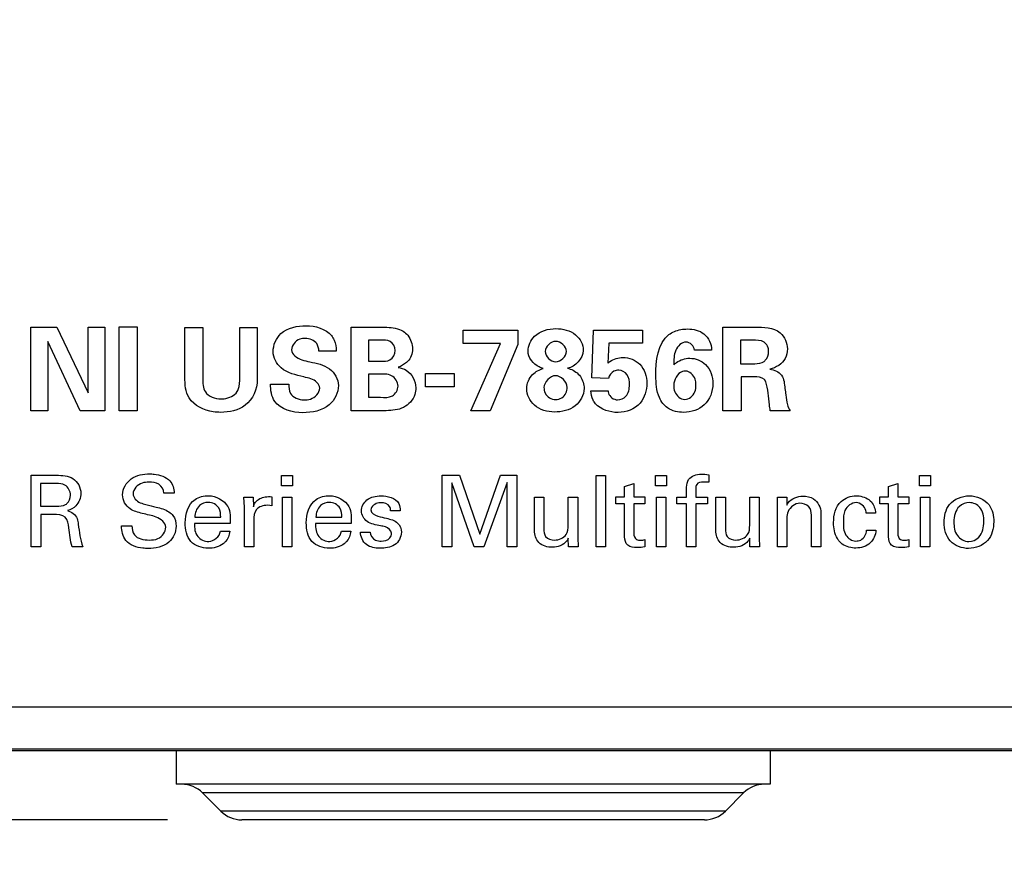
# Model space of a CAD drawing. Header units: inches. Extents: x 0 to 34, y 0 to 22.
# Tile 5 of 37: x 12.8 to 13.6, y 4.3 to 5. Entities that reach past the tile are written whole.
import ezdxf

# ---------------------------------------------------------------- set-up
doc = ezdxf.new("R2010")
doc.units = ezdxf.units.IN
doc.header["$LTSCALE"] = 1.87
doc.header["$MEASUREMENT"] = 0
doc.layers.get('0').update_dxf_attribs({"linetype": 'CONTINUOUS'})
doc.layers.add('02___PRT_ALL_AXES', color=7, linetype='CONTINUOUS')
doc.layers.add('DIMENSIONS', color=7, linetype='CONTINUOUS')
doc.styles.get("Standard").update_dxf_attribs({"font": 'txt', "width": 0.8})
doc.dimstyles.new('DIMSTYLE_1', dxfattribs={"dimtxt": 0.125, "dimasz": 0.18, "dimexe": 0.18, "dimexo": 0.0625, "dimgap": 0.09, "dimtad": 0, "dimtih": 1, "dimtoh": 1, "dimdec": 3, "dimzin": 4, "dimdsep": 46, "dimtxsty": 'STANDARD', "dimblk": '_FILLED', "dimblk1": '_FILLED', "dimblk2": '_FILLED', "dimcen": 0.09, "dimadec": 0, "dimazin": 0, "dimtp": 0.001, "dimtm": 0.001, "dimtfac": 1, "dimtdec": 3, "dimtofl": 0, "dimtmove": 0, "dimatfit": 3, "dimldrblk": '_FILLED', "dimfxl": 1, "dimtolj": 1, "dimtzin": 4, "dimarcsym": 0})

# ---------------------------------------------------------------- blocks, each defined once
blk = doc.blocks.new('_FILLED')
at = {"color": 0, "linetype": 'BYBLOCK'}
blk.add_solid([(0, 0), (-1, 0.1736), (-1, -0.1736)], dxfattribs=at)
blk = doc.blocks.new('*D7')
at = {"layer": 'DIMENSIONS', "color": 2, "linetype": 'CONTINUOUS'}
for p, q in [((12.63522, 5.71064), (11.2271, 5.71064)), ((11.3521, 5.71064), (11.3521, 5.15477)), ((11.3521, 4.3489), (11.3521, 4.90477)), ((12.89058, 4.3489), (11.2271, 4.3489))]:
    blk.add_line(p, q, dxfattribs=at)
at = {"layer": 'DIMENSIONS', "color": 2, "linetype": 'CONTINUOUS', "xscale": 0.18, "yscale": 0.18, "zscale": 0.18}
for p, rotation in [((11.3521, 5.71064), 90), ((11.3521, 4.3489), 270)]:
    blk.add_blockref('_FILLED', p, dxfattribs=dict(at, rotation=rotation))
at = {"layer": 'DIMENSIONS', "color": 2, "linetype": 'CONTINUOUS', "insert": (11.3521, 5.09227), "char_height": 0.125, "width": 1.525, "attachment_point": 2, "line_spacing_factor": 0.9}
blk.add_mtext('(1.362{\\Ftxt.shx;\\W1.000000;\\H0.125000; }[34.59])', dxfattribs=at)
blk = doc.blocks.new('*D8')
at = {"layer": 'DIMENSIONS', "color": 2, "linetype": 'CONTINUOUS'}
for p, q in [((13.96348, 4.70882), (13.96348, 2.76486)), ((12.39598, 4.6464), (12.39598, 2.76486)), ((12.39598, 2.88986), (12.03598, 2.88986)), ((13.96348, 2.88986), (14.32348, 2.88986))]:
    blk.add_line(p, q, dxfattribs=at)
at = {"layer": 'DIMENSIONS', "color": 2, "linetype": 'CONTINUOUS', "xscale": 0.18, "yscale": 0.18, "zscale": 0.18}
blk.add_blockref('_FILLED', (12.39598, 2.88986), dxfattribs=at)
at = {"layer": 'DIMENSIONS', "color": 2, "linetype": 'CONTINUOUS', "xscale": 0.18, "yscale": 0.18, "zscale": 0.18, "rotation": 180}
blk.add_blockref('_FILLED', (13.96348, 2.88986), dxfattribs=at)
at = {"layer": 'DIMENSIONS', "color": 2, "linetype": 'CONTINUOUS', "insert": (13.17973, 2.95236), "char_height": 0.125, "width": 1.325, "attachment_point": 2, "line_spacing_factor": 0.9}
blk.add_mtext('1.568{\\Ftxt.shx;\\W1.000000;\\H0.125000; }[39.81]', dxfattribs=at)

msp = doc.modelspace()

# ---------------------------------------------------------------- linework, layer by layer
at = {"color": 40, "linetype": 'CONTINUOUS'}
for p, q in [((12.77543, 4.69309), (12.77543, 4.76342)), ((12.77543, 4.76342), (12.79722, 4.76342)), ((12.79722, 4.76342), (12.82358, 4.70807)), ((12.82358, 4.70807), (12.82358, 4.76342)), ((12.82358, 4.76342), (12.83758, 4.76342)), ((12.83758, 4.76342), (12.83758, 4.69309)), ((12.8499, 4.69309), (12.8499, 4.76362)), ((12.8499, 4.76362), (12.86497, 4.76362)), ((12.86497, 4.76362), (12.86497, 4.69309)), ((12.90512, 4.72121), (12.90512, 4.76323)), ((12.90512, 4.76323), (12.9202, 4.76323)), ((12.9202, 4.76323), (12.9202, 4.72042)), ((12.95132, 4.72121), (12.95132, 4.76323)), ((12.95132, 4.76323), (12.96601, 4.76323)), ((12.96601, 4.76323), (12.96601, 4.71935)), ((13.04521, 4.69309), (13.04521, 4.76332)), ((13.04521, 4.76332), (13.07148, 4.76332)), ((13.13942, 4.74961), (13.13942, 4.7609)), ((13.13942, 4.7609), (13.18543, 4.7609)), ((13.18543, 4.7609), (13.18543, 4.74882)), ((13.24753, 4.72072), (13.24908, 4.7609)), ((13.24908, 4.7609), (13.29023, 4.7609)), ((13.29023, 4.7609), (13.29023, 4.7498)), ((13.35788, 4.69309), (13.35788, 4.76342)), ((13.35788, 4.76342), (13.38482, 4.76342)), ((12.78963, 4.75146), (12.78963, 4.69309)), ((12.81686, 4.69309), (12.78963, 4.75146)), ((13.05961, 4.75253), (13.05961, 4.73473)), ((13.06982, 4.75253), (13.05961, 4.75253)), ((13.17064, 4.74961), (13.13942, 4.74961)), ((13.14584, 4.69309), (13.17064, 4.74961)), ((13.26193, 4.7498), (13.26104, 4.73297)), ((13.29023, 4.7498), (13.26193, 4.7498)), ((13.37276, 4.75234), (13.37276, 4.73268)), ((13.38288, 4.75234), (13.37276, 4.75234)), ((13.03241, 4.74329), (13.01791, 4.74329)), ((13.18543, 4.74882), (13.16209, 4.69309)), ((13.34847, 4.74416), (13.33408, 4.74416)), ((13.05961, 4.73473), (13.07011, 4.73473)), ((13.37276, 4.73268), (13.38492, 4.73268)), ((13.10772, 4.71333), (13.10772, 4.72432)), ((13.10772, 4.72432), (13.13185, 4.72432)), ((13.13185, 4.72432), (13.13185, 4.71333)), ((13.05961, 4.72383), (13.05961, 4.70438)), ((13.06827, 4.72383), (13.05961, 4.72383)), ((13.26163, 4.72033), (13.24753, 4.72072)), ((13.37325, 4.72149), (13.37325, 4.69309)), ((13.38648, 4.72149), (13.37325, 4.72149)), ((12.97716, 4.71557), (12.99252, 4.71557)), ((13.13185, 4.71333), (13.10772, 4.71333)), ((13.24694, 4.70983), (13.26134, 4.70983)), ((13.05961, 4.70438), (13.06982, 4.70438)), ((12.78963, 4.69309), (12.77543, 4.69309)), ((12.83758, 4.69309), (12.81686, 4.69309)), ((12.86497, 4.69309), (12.8499, 4.69309)), ((13.07148, 4.69309), (13.04521, 4.69309)), ((13.16209, 4.69309), (13.14584, 4.69309)), ((13.37325, 4.69309), (13.35788, 4.69309)), ((13.41449, 4.69309), (13.39786, 4.69309)), ((12.77558, 4.57864), (12.77558, 4.63878)), ((12.77558, 4.63878), (12.79707, 4.63878)), ((12.98641, 4.63004), (12.98641, 4.63861)), ((12.98641, 4.63861), (12.99583, 4.63861)), ((12.99583, 4.63861), (12.99583, 4.63004)), ((13.12166, 4.57864), (13.12166, 4.63878)), ((13.12166, 4.63878), (13.1364, 4.63878)), ((13.1364, 4.63878), (13.15339, 4.58922)), ((13.15339, 4.58922), (13.1708, 4.63878)), ((13.1708, 4.63878), (13.18455, 4.63878)), ((13.18455, 4.63878), (13.18455, 4.57864)), ((13.25124, 4.57864), (13.25124, 4.63869)), ((13.25124, 4.63869), (13.25907, 4.63869)), ((13.25907, 4.63869), (13.25907, 4.57864)), ((13.30124, 4.63004), (13.30124, 4.63861)), ((13.30124, 4.63861), (13.31065, 4.63861)), ((13.31065, 4.63861), (13.31065, 4.63004)), ((13.34606, 4.63295), (13.34148, 4.63312)), ((13.34606, 4.63919), (13.34606, 4.63295)), ((13.5234, 4.63004), (13.5234, 4.63861)), ((13.5234, 4.63861), (13.53281, 4.63861)), ((13.53281, 4.63861), (13.53281, 4.63004)), ((12.78366, 4.63179), (12.78366, 4.61288)), ((12.79682, 4.63179), (12.78366, 4.63179)), ((12.99583, 4.63004), (12.98641, 4.63004)), ((13.12974, 4.63245), (13.12974, 4.57864)), ((13.14873, 4.57864), (13.12974, 4.63245)), ((13.17638, 4.63278), (13.15664, 4.57864)), ((13.17638, 4.57864), (13.17638, 4.63278)), ((13.27524, 4.62937), (13.28298, 4.63187)), ((13.27524, 4.62062), (13.27524, 4.62937)), ((13.28298, 4.63187), (13.28298, 4.62062)), ((13.31065, 4.63004), (13.30124, 4.63004)), ((13.3274, 4.62046), (13.3274, 4.62521)), ((13.33515, 4.62704), (13.33515, 4.62046)), ((13.4974, 4.62937), (13.50514, 4.63187)), ((13.4974, 4.62062), (13.4974, 4.62937)), ((13.50514, 4.63187), (13.50514, 4.62062)), ((13.53281, 4.63004), (13.5234, 4.63004)), ((12.89614, 4.62378), (12.88748, 4.62378)), ((12.95475, 4.62046), (12.96266, 4.62046)), ((12.95516, 4.61196), (12.95475, 4.62046)), ((12.96266, 4.62046), (12.96283, 4.61238)), ((12.97823, 4.62079), (12.97823, 4.61312)), ((12.98725, 4.57864), (12.98725, 4.62046)), ((12.98725, 4.62046), (12.99507, 4.62046)), ((12.99507, 4.62046), (12.99507, 4.57864)), ((13.19933, 4.59238), (13.19933, 4.62046)), ((13.19933, 4.62046), (13.20733, 4.62046)), ((13.20733, 4.62046), (13.20733, 4.59355)), ((13.22781, 4.59681), (13.22781, 4.62046)), ((13.22781, 4.62046), (13.23589, 4.62046)), ((13.23589, 4.62046), (13.23589, 4.58647)), ((13.26783, 4.61487), (13.26783, 4.62062)), ((13.26783, 4.62062), (13.27524, 4.62062)), ((13.28298, 4.62062), (13.29231, 4.62062)), ((13.29231, 4.62062), (13.29231, 4.61487)), ((13.30207, 4.57864), (13.30207, 4.62046)), ((13.30207, 4.62046), (13.3099, 4.62046)), ((13.3099, 4.62046), (13.3099, 4.57864)), ((13.31916, 4.61479), (13.31916, 4.62046)), ((13.31916, 4.62046), (13.3274, 4.62046)), ((13.33515, 4.62046), (13.34489, 4.62046)), ((13.34489, 4.62046), (13.34489, 4.61479)), ((13.35207, 4.59238), (13.35207, 4.62046)), ((13.35207, 4.62046), (13.36007, 4.62046)), ((13.36007, 4.62046), (13.36007, 4.59355)), ((13.38056, 4.59681), (13.38056, 4.62046)), ((13.38056, 4.62046), (13.38863, 4.62046)), ((13.38863, 4.62046), (13.38863, 4.58647)), ((13.40408, 4.61562), (13.40399, 4.62046)), ((13.40399, 4.62046), (13.41182, 4.62046)), ((13.41182, 4.62046), (13.4119, 4.61371)), ((13.48999, 4.61487), (13.48999, 4.62062)), ((13.48999, 4.62062), (13.4974, 4.62062)), ((13.50514, 4.62062), (13.51448, 4.62062)), ((13.51448, 4.62062), (13.51448, 4.61487)), ((13.52423, 4.57864), (13.52423, 4.62046)), ((13.52423, 4.62046), (13.53206, 4.62046)), ((13.53206, 4.62046), (13.53206, 4.57864)), ((12.78366, 4.61288), (12.79682, 4.61288)), ((12.95516, 4.57864), (12.95516, 4.61196)), ((12.97674, 4.61346), (12.97448, 4.61354)), ((12.97823, 4.61312), (12.97674, 4.61346)), ((13.08623, 4.60888), (13.07824, 4.60888)), ((13.27524, 4.61487), (13.26783, 4.61487)), ((13.27524, 4.58697), (13.27524, 4.61487)), ((13.28298, 4.61487), (13.28298, 4.58981)), ((13.29231, 4.61487), (13.28298, 4.61487)), ((13.3274, 4.61479), (13.31916, 4.61479)), ((13.3274, 4.57864), (13.3274, 4.61479)), ((13.33515, 4.61479), (13.33515, 4.57864)), ((13.34489, 4.61479), (13.33515, 4.61479)), ((13.40408, 4.57864), (13.40408, 4.61562)), ((13.4974, 4.61487), (13.48999, 4.61487)), ((13.4974, 4.58697), (13.4974, 4.61487)), ((13.50514, 4.61487), (13.50514, 4.58981)), ((13.51448, 4.61487), (13.50514, 4.61487)), ((12.78383, 4.6058), (12.78383, 4.57864)), ((12.79432, 4.6058), (12.78383, 4.6058)), ((12.9135, 4.60363), (12.93523, 4.60363)), ((12.96308, 4.60089), (12.96308, 4.57864)), ((13.01541, 4.60363), (13.03715, 4.60363)), ((13.4119, 4.60272), (13.4119, 4.57864)), ((13.43247, 4.57864), (13.43247, 4.60522)), ((13.44047, 4.60705), (13.44047, 4.57864)), ((13.48647, 4.60705), (13.47855, 4.60705)), ((12.85184, 4.59622), (12.8605, 4.59622)), ((12.94323, 4.59813), (12.91316, 4.59813)), ((12.93498, 4.59172), (12.94281, 4.59172)), ((13.04514, 4.59813), (13.01508, 4.59813)), ((13.0369, 4.59172), (13.04473, 4.59172)), ((13.47889, 4.59255), (13.4868, 4.59255)), ((13.05291, 4.59105), (13.06116, 4.59105)), ((13.22798, 4.57864), (13.22781, 4.58581)), ((13.23589, 4.58647), (13.23614, 4.57864)), ((13.29231, 4.58464), (13.29231, 4.57856)), ((13.38073, 4.57864), (13.38056, 4.58581)), ((13.38863, 4.58647), (13.38889, 4.57864)), ((13.51448, 4.58464), (13.51448, 4.57856)), ((12.78383, 4.57864), (12.77558, 4.57864)), ((12.81914, 4.57864), (12.81023, 4.57864)), ((12.96308, 4.57864), (12.95516, 4.57864)), ((12.99507, 4.57864), (12.98725, 4.57864)), ((13.12974, 4.57864), (13.12166, 4.57864)), ((13.15664, 4.57864), (13.14873, 4.57864)), ((13.18455, 4.57864), (13.17638, 4.57864)), ((13.23614, 4.57864), (13.22798, 4.57864)), ((13.25907, 4.57864), (13.25124, 4.57864)), ((13.3099, 4.57864), (13.30207, 4.57864)), ((13.33515, 4.57864), (13.3274, 4.57864)), ((13.38889, 4.57864), (13.38073, 4.57864)), ((13.4119, 4.57864), (13.40408, 4.57864)), ((13.44047, 4.57864), (13.43247, 4.57864)), ((13.53206, 4.57864), (13.52423, 4.57864))]:
    msp.add_line(p, q, dxfattribs=at)
at = {"color": 7, "linetype": 'CONTINUOUS'}
for p, q in [((12.69772, 4.4439), (18.89772, 4.4439)), ((12.69772, 4.40859), (18.89772, 4.40859)), ((12.69772, 4.40715), (18.89772, 4.40715)), ((12.9354, 4.35622), (12.92004, 4.37158)), ((13.3754, 4.37158), (12.92004, 4.37158)), ((13.36004, 4.35622), (13.3754, 4.37158)), ((13.36004, 4.35622), (12.9354, 4.35622)), ((13.34237, 4.3489), (12.95308, 4.3489))]:
    msp.add_line(p, q, dxfattribs=at)
for centre, start, end in [((12.90237, 4.3539), 44.99999, 90), ((13.39308, 4.3539), 90, 135.00001), ((12.95308, 4.3739), 224.99999, 270), ((13.34237, 4.3739), 270, 315.00001)]:
    msp.add_arc(centre, 0.025, start, end, dxfattribs=at)
at = {"color": 40, "linetype": 'CONTINUOUS'}
for points, knots in [([(12.97939, 4.7428), (12.97939, 4.74833), (12.98522, 4.76209), (12.9998, 4.76458), (13.00721, 4.76458)], [0, 0, 0, 0, 0.427368, 1, 1, 1, 1]), ([(13.07148, 4.76332), (13.0727, 4.76332), (13.07856, 4.76328), (13.08481, 4.76247), (13.08879, 4.76001)], [0, 0, 0, 0, 0.207841, 1, 1, 1, 1]), ([(13.08879, 4.76001), (13.09027, 4.75907), (13.09471, 4.7552), (13.09667, 4.74909), (13.09667, 4.74504)], [0, 0, 0, 0, 0.302349, 1, 1, 1, 1]), ([(13.19395, 4.74319), (13.19395, 4.74777), (13.19912, 4.75901), (13.21106, 4.76216), (13.2174, 4.76216)], [0, 0, 0, 0, 0.419312, 1, 1, 1, 1]), ([(13.2174, 4.76216), (13.22321, 4.76216), (13.23476, 4.75968), (13.24046, 4.74866), (13.24046, 4.74378)], [0, 0, 0, 0, 0.543478, 1, 1, 1, 1]), ([(13.31258, 4.7571), (13.31398, 4.75816), (13.31883, 4.76091), (13.32448, 4.76187), (13.32824, 4.76187)], [0, 0, 0, 0, 0.318981, 1, 1, 1, 1]), ([(13.32824, 4.76187), (13.33306, 4.76187), (13.34371, 4.75964), (13.34835, 4.74914), (13.34847, 4.74416)], [0, 0, 0, 0, 0.491388, 1, 1, 1, 1]), ([(13.00653, 4.75399), (13.00493, 4.75399), (12.99957, 4.75362), (12.99496, 4.74818), (12.99496, 4.74446)], [0, 0, 0, 0, 0.301145, 1, 1, 1, 1]), ([(13.01791, 4.74329), (13.01774, 4.74546), (13.01657, 4.75146), (13.01004, 4.75399), (13.00653, 4.75399)], [0, 0, 0, 0, 0.383407, 1, 1, 1, 1]), ([(13.02842, 4.75632), (13.02934, 4.75515), (13.03176, 4.75116), (13.03241, 4.7464), (13.03241, 4.74329)], [0, 0, 0, 0, 0.324134, 1, 1, 1, 1]), ([(13.08218, 4.74378), (13.08218, 4.74671), (13.07876, 4.75302), (13.07253, 4.75253), (13.06982, 4.75253)], [0, 0, 0, 0, 0.519951, 1, 1, 1, 1]), ([(13.32697, 4.75087), (13.32327, 4.75087), (13.31618, 4.7438), (13.31687, 4.73589), (13.31676, 4.7318)], [0, 0, 0, 0, 0.474959, 1, 1, 1, 1]), ([(13.39649, 4.7428), (13.39649, 4.74385), (13.39621, 4.74682), (13.39442, 4.74963), (13.3928, 4.75068)], [0, 0, 0, 0, 0.351143, 1, 1, 1, 1]), ([(13.00527, 4.72149), (12.99858, 4.72317), (12.986, 4.72551), (12.97939, 4.73774), (12.97939, 4.7428)], [0, 0, 0, 0, 0.576644, 1, 1, 1, 1]), ([(12.99496, 4.74446), (12.99496, 4.74043), (13.00214, 4.73576), (13.00801, 4.7348), (13.01023, 4.73424)], [0, 0, 0, 0, 0.637237, 1, 1, 1, 1]), ([(13.07011, 4.73473), (13.07269, 4.73473), (13.07884, 4.73444), (13.08218, 4.74076), (13.08218, 4.74378)], [0, 0, 0, 0, 0.459948, 1, 1, 1, 1]), ([(13.2068, 4.7287), (13.20563, 4.72906), (13.19935, 4.73099), (13.19395, 4.73778), (13.19395, 4.74319)], [0, 0, 0, 0, 0.183756, 1, 1, 1, 1]), ([(13.3926, 4.73462), (13.39298, 4.7349), (13.39532, 4.73689), (13.39649, 4.7402), (13.39649, 4.7428)], [0, 0, 0, 0, 0.152084, 1, 1, 1, 1]), ([(13.41226, 4.74513), (13.41226, 4.74237), (13.41077, 4.734), (13.40263, 4.72935), (13.39757, 4.72792)], [0, 0, 0, 0, 0.344587, 1, 1, 1, 1]), ([(13.01023, 4.73424), (13.01595, 4.73287), (13.02761, 4.73111), (13.03435, 4.71959), (13.03435, 4.71429)], [0, 0, 0, 0, 0.525865, 1, 1, 1, 1]), ([(13.09259, 4.73453), (13.09233, 4.73422), (13.08998, 4.73217), (13.08723, 4.73045), (13.08461, 4.72977)], [0, 0, 0, 0, 0.130301, 1, 1, 1, 1]), ([(13.26104, 4.73297), (13.26165, 4.7335), (13.26512, 4.73658), (13.27006, 4.73784), (13.27389, 4.73784)], [0, 0, 0, 0, 0.173853, 1, 1, 1, 1]), ([(13.27389, 4.73784), (13.27896, 4.73784), (13.29038, 4.73356), (13.29393, 4.7219), (13.29393, 4.71624)], [0, 0, 0, 0, 0.472563, 1, 1, 1, 1]), ([(13.31676, 4.7318), (13.31744, 4.73243), (13.32106, 4.73566), (13.32615, 4.73725), (13.33008, 4.73725)], [0, 0, 0, 0, 0.190272, 1, 1, 1, 1]), ([(13.33008, 4.73725), (13.33483, 4.73725), (13.34603, 4.73315), (13.34954, 4.72157), (13.34954, 4.71576)], [0, 0, 0, 0, 0.449889, 1, 1, 1, 1]), ([(13.08451, 4.71382), (13.08451, 4.71725), (13.07962, 4.7248), (13.0719, 4.72383), (13.06827, 4.72383)], [0, 0, 0, 0, 0.486075, 1, 1, 1, 1]), ([(13.08461, 4.72956), (13.08699, 4.72913), (13.09483, 4.72676), (13.09949, 4.71802), (13.09949, 4.71245)], [0, 0, 0, 0, 0.302807, 1, 1, 1, 1]), ([(13.22713, 4.72889), (13.22791, 4.72866), (13.2321, 4.72752), (13.23597, 4.72477), (13.23802, 4.72189)], [0, 0, 0, 0, 0.187385, 1, 1, 1, 1]), ([(13.27029, 4.72714), (13.26891, 4.72714), (13.26488, 4.72649), (13.26237, 4.72273), (13.26163, 4.72033)], [0, 0, 0, 0, 0.353299, 1, 1, 1, 1]), ([(13.27933, 4.71498), (13.27933, 4.71791), (13.27875, 4.72398), (13.27291, 4.72714), (13.27029, 4.72714)], [0, 0, 0, 0, 0.527339, 1, 1, 1, 1]), ([(13.32649, 4.72646), (13.32562, 4.72646), (13.32014, 4.7257), (13.31666, 4.71905), (13.31666, 4.71449)], [0, 0, 0, 0, 0.159494, 1, 1, 1, 1]), ([(13.33524, 4.71478), (13.33524, 4.71646), (13.33495, 4.72161), (13.32998, 4.72646), (13.32649, 4.72646)], [0, 0, 0, 0, 0.324511, 1, 1, 1, 1]), ([(13.39757, 4.72792), (13.40123, 4.72759), (13.4095, 4.72399), (13.40969, 4.71556), (13.41021, 4.71177)], [0, 0, 0, 0, 0.489737, 1, 1, 1, 1]), ([(12.9202, 4.72042), (12.9202, 4.71651), (12.92021, 4.70658), (12.93068, 4.70312), (12.93547, 4.70312)], [0, 0, 0, 0, 0.44958, 1, 1, 1, 1]), ([(12.96601, 4.71935), (12.96601, 4.71139), (12.95886, 4.69482), (12.94237, 4.69174), (12.93518, 4.69174)], [0, 0, 0, 0, 0.525327, 1, 1, 1, 1]), ([(12.94909, 4.70925), (12.94947, 4.7098), (12.95142, 4.71345), (12.95132, 4.71778), (12.95132, 4.72121)], [0, 0, 0, 0, 0.163917, 1, 1, 1, 1]), ([(13.01859, 4.71207), (13.01859, 4.7157), (13.01256, 4.72026), (13.00723, 4.72102), (13.00527, 4.72149)], [0, 0, 0, 0, 0.642908, 1, 1, 1, 1]), ([(13.29393, 4.71624), (13.29393, 4.71039), (13.29027, 4.69681), (13.27646, 4.69163), (13.2697, 4.69163)], [0, 0, 0, 0, 0.464186, 1, 1, 1, 1]), ([(13.32503, 4.69174), (13.32035, 4.69174), (13.31137, 4.69355), (13.30213, 4.706), (13.30158, 4.71634), (13.30158, 4.72257)], [0, 0, 0, 0, 0.320198, 0.574305, 1, 1, 1, 1]), ([(13.39786, 4.69309), (13.39756, 4.69478), (13.39637, 4.70291), (13.39626, 4.71136), (13.39406, 4.71751)], [0, 0, 0, 0, 0.207534, 1, 1, 1, 1]), ([(12.93547, 4.70312), (12.93634, 4.70312), (12.94134, 4.70323), (12.94682, 4.70573), (12.94909, 4.70925)], [0, 0, 0, 0, 0.17217, 1, 1, 1, 1]), ([(13.00439, 4.69144), (12.99588, 4.69144), (12.97918, 4.6956), (12.97723, 4.71055), (12.97716, 4.71557)], [0, 0, 0, 0, 0.629184, 1, 1, 1, 1]), ([(12.99252, 4.71557), (12.99252, 4.71288), (12.99294, 4.70537), (13.00111, 4.70223), (13.00527, 4.70223)], [0, 0, 0, 0, 0.392494, 1, 1, 1, 1]), ([(13.03435, 4.71429), (13.03435, 4.70832), (13.02727, 4.69407), (13.01214, 4.69144), (13.00439, 4.69144)], [0, 0, 0, 0, 0.434914, 1, 1, 1, 1]), ([(13.00527, 4.70223), (13.00712, 4.70223), (13.01294, 4.7025), (13.01859, 4.70806), (13.01859, 4.71207)], [0, 0, 0, 0, 0.317018, 1, 1, 1, 1]), ([(13.06982, 4.70438), (13.07316, 4.70438), (13.08041, 4.70345), (13.08451, 4.71064), (13.08451, 4.71382)], [0, 0, 0, 0, 0.512182, 1, 1, 1, 1]), ([(13.09949, 4.71245), (13.09949, 4.71053), (13.09862, 4.70378), (13.09347, 4.69806), (13.08918, 4.69591)], [0, 0, 0, 0, 0.285338, 1, 1, 1, 1]), ([(13.21623, 4.69202), (13.21029, 4.69202), (13.19842, 4.6952), (13.19289, 4.70664), (13.19289, 4.71177)], [0, 0, 0, 0, 0.536511, 1, 1, 1, 1]), ([(13.20738, 4.71254), (13.20738, 4.71102), (13.2081, 4.70584), (13.21368, 4.70242), (13.21721, 4.70242)], [0, 0, 0, 0, 0.302271, 1, 1, 1, 1]), ([(13.24113, 4.71177), (13.24113, 4.70632), (13.23463, 4.69449), (13.2223, 4.69202), (13.21623, 4.69202)], [0, 0, 0, 0, 0.47298, 1, 1, 1, 1]), ([(13.21721, 4.70242), (13.22064, 4.70242), (13.22619, 4.7059), (13.22684, 4.71111), (13.22684, 4.71275)], [0, 0, 0, 0, 0.677247, 1, 1, 1, 1]), ([(13.25074, 4.69902), (13.24996, 4.69996), (13.24777, 4.70321), (13.24704, 4.70718), (13.24694, 4.70983)], [0, 0, 0, 0, 0.315479, 1, 1, 1, 1]), ([(13.26134, 4.70983), (13.2613, 4.70921), (13.26189, 4.70537), (13.26611, 4.70223), (13.26932, 4.70223)], [0, 0, 0, 0, 0.161894, 1, 1, 1, 1]), ([(13.26932, 4.70223), (13.27185, 4.70223), (13.27814, 4.70491), (13.27933, 4.71158), (13.27933, 4.71498)], [0, 0, 0, 0, 0.42712, 1, 1, 1, 1]), ([(13.31666, 4.71449), (13.31666, 4.71268), (13.31694, 4.70726), (13.32235, 4.70263), (13.3259, 4.70263)], [0, 0, 0, 0, 0.33776, 1, 1, 1, 1]), ([(13.3259, 4.70263), (13.32943, 4.70263), (13.33495, 4.70727), (13.33524, 4.71283), (13.33524, 4.71478)], [0, 0, 0, 0, 0.643709, 1, 1, 1, 1]), ([(13.41021, 4.71177), (13.41044, 4.70999), (13.41107, 4.70544), (13.41167, 4.70086), (13.41235, 4.69815)], [0, 0, 0, 0, 0.391204, 1, 1, 1, 1]), ([(12.93518, 4.69174), (12.93312, 4.69174), (12.92335, 4.69224), (12.91285, 4.69726), (12.90872, 4.70389)], [0, 0, 0, 0, 0.20834, 1, 1, 1, 1]), ([(13.08918, 4.69591), (13.0848, 4.69364), (13.07848, 4.69319), (13.07253, 4.69309), (13.07148, 4.69309)], [0, 0, 0, 0, 0.824714, 1, 1, 1, 1]), ([(12.85267, 4.62237), (12.85267, 4.62744), (12.85892, 4.63823), (12.87016, 4.63995), (12.87557, 4.63995)], [0, 0, 0, 0, 0.483181, 1, 1, 1, 1]), ([(12.87557, 4.63995), (12.87679, 4.63995), (12.88276, 4.63967), (12.88922, 4.63758), (12.89248, 4.63404)], [0, 0, 0, 0, 0.201858, 1, 1, 1, 1]), ([(13.3274, 4.62521), (13.3274, 4.62643), (13.32741, 4.62979), (13.32796, 4.63337), (13.32915, 4.63519)], [0, 0, 0, 0, 0.360466, 1, 1, 1, 1]), ([(13.34148, 4.63312), (13.33953, 4.63312), (13.33521, 4.63238), (13.33515, 4.62844), (13.33515, 4.62704)], [0, 0, 0, 0, 0.582483, 1, 1, 1, 1]), ([(12.80881, 4.62203), (12.80881, 4.62529), (12.80547, 4.63174), (12.79927, 4.63179), (12.79682, 4.63179)], [0, 0, 0, 0, 0.570718, 1, 1, 1, 1]), ([(12.87482, 4.63295), (12.87294, 4.63295), (12.86712, 4.63276), (12.86149, 4.62717), (12.86149, 4.6232)], [0, 0, 0, 0, 0.321093, 1, 1, 1, 1]), ([(12.88748, 4.62378), (12.88732, 4.62663), (12.8839, 4.63259), (12.87768, 4.63295), (12.87482, 4.63295)], [0, 0, 0, 0, 0.498879, 1, 1, 1, 1]), ([(12.80474, 4.61421), (12.80514, 4.61444), (12.8076, 4.61618), (12.80881, 4.61949), (12.80881, 4.62203)], [0, 0, 0, 0, 0.153802, 1, 1, 1, 1]), ([(12.86149, 4.6232), (12.86149, 4.61998), (12.86603, 4.61552), (12.87071, 4.61467), (12.87232, 4.61429)], [0, 0, 0, 0, 0.659753, 1, 1, 1, 1]), ([(12.92507, 4.62153), (12.93126, 4.62153), (12.94375, 4.61495), (12.94335, 4.60293), (12.94323, 4.59813)], [0, 0, 0, 0, 0.56337, 1, 1, 1, 1]), ([(12.96283, 4.61238), (12.96316, 4.61368), (12.96502, 4.61794), (12.9697, 4.62017), (12.97282, 4.62062)], [0, 0, 0, 0, 0.299748, 1, 1, 1, 1]), ([(13.02699, 4.62153), (13.03318, 4.62153), (13.04566, 4.61495), (13.04526, 4.60293), (13.04514, 4.59813)], [0, 0, 0, 0, 0.56337, 1, 1, 1, 1]), ([(13.05375, 4.6088), (13.05375, 4.61222), (13.05779, 4.62001), (13.06598, 4.62145), (13.07007, 4.62145)], [0, 0, 0, 0, 0.455133, 1, 1, 1, 1]), ([(13.4119, 4.61371), (13.41225, 4.61437), (13.41482, 4.61897), (13.42081, 4.62129), (13.42531, 4.62129)], [0, 0, 0, 0, 0.142191, 1, 1, 1, 1]), ([(13.42531, 4.62129), (13.4284, 4.62129), (13.43643, 4.61988), (13.44047, 4.61152), (13.44047, 4.60705)], [0, 0, 0, 0, 0.408531, 1, 1, 1, 1]), ([(13.45116, 4.59896), (13.45116, 4.60527), (13.4541, 4.61754), (13.46565, 4.62153), (13.47014, 4.62153)], [0, 0, 0, 0, 0.583888, 1, 1, 1, 1]), ([(13.47014, 4.62153), (13.47102, 4.62153), (13.47564, 4.62126), (13.48054, 4.61928), (13.48297, 4.61638)], [0, 0, 0, 0, 0.187941, 1, 1, 1, 1]), ([(13.54423, 4.59904), (13.54423, 4.6043), (13.54671, 4.61672), (13.55937, 4.62153), (13.56547, 4.62153)], [0, 0, 0, 0, 0.462566, 1, 1, 1, 1]), ([(13.56547, 4.62153), (13.57155, 4.62153), (13.58379, 4.61649), (13.58596, 4.60455), (13.58596, 4.59963)], [0, 0, 0, 0, 0.552161, 1, 1, 1, 1]), ([(12.80624, 4.60912), (12.80967, 4.60823), (12.81464, 4.60441), (12.81522, 4.59916), (12.8154, 4.59755)], [0, 0, 0, 0, 0.68655, 1, 1, 1, 1]), ([(12.87524, 4.60522), (12.87324, 4.60571), (12.86773, 4.6071), (12.86196, 4.60848), (12.85892, 4.61055)], [0, 0, 0, 0, 0.358521, 1, 1, 1, 1]), ([(12.87232, 4.61429), (12.87519, 4.61356), (12.88173, 4.61188), (12.88851, 4.6101), (12.89173, 4.60797)], [0, 0, 0, 0, 0.433599, 1, 1, 1, 1]), ([(12.9249, 4.61596), (12.92223, 4.61596), (12.91567, 4.6139), (12.91356, 4.60709), (12.9135, 4.60363)], [0, 0, 0, 0, 0.435726, 1, 1, 1, 1]), ([(12.93523, 4.60363), (12.93529, 4.60623), (12.93488, 4.6127), (12.92823, 4.61596), (12.9249, 4.61596)], [0, 0, 0, 0, 0.439112, 1, 1, 1, 1]), ([(12.97448, 4.61354), (12.9712, 4.61354), (12.96373, 4.61133), (12.96308, 4.60398), (12.96308, 4.60089)], [0, 0, 0, 0, 0.515133, 1, 1, 1, 1]), ([(13.02682, 4.61596), (13.02415, 4.61596), (13.01758, 4.6139), (13.01547, 4.60709), (13.01541, 4.60363)], [0, 0, 0, 0, 0.435726, 1, 1, 1, 1]), ([(13.03715, 4.60363), (13.0372, 4.60623), (13.03679, 4.6127), (13.03014, 4.61596), (13.02682, 4.61596)], [0, 0, 0, 0, 0.439112, 1, 1, 1, 1]), ([(13.06982, 4.5963), (13.06595, 4.59719), (13.05822, 4.59795), (13.05375, 4.60547), (13.05375, 4.6088)], [0, 0, 0, 0, 0.543898, 1, 1, 1, 1]), ([(13.07015, 4.61571), (13.06955, 4.61571), (13.06605, 4.61569), (13.06166, 4.61268), (13.06166, 4.6097)], [0, 0, 0, 0, 0.16957, 1, 1, 1, 1]), ([(13.07824, 4.60888), (13.07829, 4.61015), (13.07775, 4.61444), (13.0728, 4.61571), (13.07015, 4.61571)], [0, 0, 0, 0, 0.324405, 1, 1, 1, 1]), ([(13.42281, 4.61521), (13.41875, 4.61521), (13.41245, 4.61061), (13.4119, 4.60458), (13.4119, 4.60272)], [0, 0, 0, 0, 0.686487, 1, 1, 1, 1]), ([(13.47022, 4.61579), (13.46636, 4.61579), (13.45939, 4.61027), (13.45939, 4.6031), (13.45939, 4.60005)], [0, 0, 0, 0, 0.558779, 1, 1, 1, 1]), ([(13.47855, 4.60705), (13.47849, 4.60777), (13.47816, 4.61194), (13.47368, 4.61579), (13.47022, 4.61579)], [0, 0, 0, 0, 0.174632, 1, 1, 1, 1]), ([(13.56547, 4.61579), (13.56247, 4.61579), (13.55443, 4.61284), (13.5524, 4.60416), (13.5524, 4.59955)], [0, 0, 0, 0, 0.394287, 1, 1, 1, 1]), ([(13.57763, 4.59988), (13.57763, 4.60399), (13.57653, 4.61223), (13.56871, 4.61579), (13.56547, 4.61579)], [0, 0, 0, 0, 0.558994, 1, 1, 1, 1]), ([(12.80748, 4.59455), (12.80713, 4.59768), (12.80581, 4.60551), (12.79774, 4.6058), (12.79432, 4.6058)], [0, 0, 0, 0, 0.479482, 1, 1, 1, 1]), ([(12.88906, 4.59506), (12.88906, 4.59901), (12.88273, 4.60381), (12.87715, 4.60474), (12.87524, 4.60522)], [0, 0, 0, 0, 0.667401, 1, 1, 1, 1]), ([(12.89173, 4.60797), (12.89298, 4.60714), (12.89648, 4.60397), (12.89773, 4.59908), (12.89773, 4.59597)], [0, 0, 0, 0, 0.325619, 1, 1, 1, 1]), ([(13.06758, 4.60437), (13.06995, 4.60381), (13.07554, 4.60243), (13.08165, 4.60097), (13.08415, 4.59864)], [0, 0, 0, 0, 0.416387, 1, 1, 1, 1]), ([(13.45939, 4.60005), (13.45939, 4.59615), (13.45931, 4.58841), (13.46656, 4.58347), (13.46981, 4.58347)], [0, 0, 0, 0, 0.545128, 1, 1, 1, 1]), ([(12.8605, 4.59622), (12.8606, 4.59362), (12.86194, 4.58588), (12.87061, 4.58431), (12.87499, 4.58431)], [0, 0, 0, 0, 0.373059, 1, 1, 1, 1]), ([(12.89773, 4.59597), (12.89773, 4.59107), (12.89239, 4.57942), (12.88014, 4.57723), (12.87399, 4.57723)], [0, 0, 0, 0, 0.443277, 1, 1, 1, 1]), ([(12.87499, 4.58431), (12.87751, 4.58431), (12.88407, 4.58468), (12.88906, 4.5912), (12.88906, 4.59506)], [0, 0, 0, 0, 0.395891, 1, 1, 1, 1]), ([(12.92482, 4.5774), (12.91958, 4.5774), (12.90758, 4.58122), (12.90542, 4.59334), (12.90542, 4.5988)], [0, 0, 0, 0, 0.489776, 1, 1, 1, 1]), ([(12.91316, 4.59813), (12.91309, 4.59443), (12.91396, 4.58643), (12.92175, 4.58305), (12.92515, 4.58305)], [0, 0, 0, 0, 0.52124, 1, 1, 1, 1]), ([(13.02674, 4.5774), (13.0215, 4.5774), (13.0095, 4.58122), (13.00733, 4.59334), (13.00733, 4.5988)], [0, 0, 0, 0, 0.489776, 1, 1, 1, 1]), ([(13.01508, 4.59813), (13.01501, 4.59443), (13.01588, 4.58643), (13.02366, 4.58305), (13.02707, 4.58305)], [0, 0, 0, 0, 0.52124, 1, 1, 1, 1]), ([(13.07898, 4.59005), (13.07898, 4.59249), (13.07479, 4.5955), (13.07118, 4.59599), (13.06982, 4.5963)], [0, 0, 0, 0, 0.635895, 1, 1, 1, 1]), ([(13.21449, 4.57822), (13.21045, 4.57822), (13.2018, 4.58032), (13.19933, 4.58877), (13.19933, 4.59238)], [0, 0, 0, 0, 0.528317, 1, 1, 1, 1]), ([(13.20733, 4.59355), (13.20733, 4.59144), (13.20785, 4.58603), (13.21355, 4.58431), (13.21624, 4.58431)], [0, 0, 0, 0, 0.439217, 1, 1, 1, 1]), ([(13.36723, 4.57822), (13.36319, 4.57822), (13.35455, 4.58032), (13.35207, 4.58877), (13.35207, 4.59238)], [0, 0, 0, 0, 0.528331, 1, 1, 1, 1]), ([(13.36007, 4.59355), (13.36007, 4.59144), (13.36059, 4.58603), (13.36629, 4.58431), (13.36898, 4.58431)], [0, 0, 0, 0, 0.439217, 1, 1, 1, 1]), ([(13.45615, 4.58297), (13.45548, 4.58376), (13.45209, 4.58832), (13.45116, 4.59435), (13.45116, 4.59896)], [0, 0, 0, 0, 0.183503, 1, 1, 1, 1]), ([(13.46981, 4.58347), (13.47124, 4.58347), (13.47605, 4.58413), (13.47876, 4.58936), (13.47889, 4.59255)], [0, 0, 0, 0, 0.309625, 1, 1, 1, 1]), ([(13.4868, 4.59255), (13.48656, 4.5887), (13.48301, 4.58025), (13.4742, 4.57756), (13.46989, 4.57756)], [0, 0, 0, 0, 0.472565, 1, 1, 1, 1]), ([(13.56481, 4.57723), (13.55924, 4.57723), (13.54712, 4.58148), (13.54423, 4.59361), (13.54423, 4.59904)], [0, 0, 0, 0, 0.506093, 1, 1, 1, 1]), ([(13.5524, 4.59955), (13.5524, 4.5956), (13.55342, 4.58737), (13.56135, 4.58305), (13.56497, 4.58305)], [0, 0, 0, 0, 0.521355, 1, 1, 1, 1]), ([(13.58596, 4.59963), (13.58596, 4.59408), (13.58292, 4.58172), (13.57055, 4.57723), (13.56481, 4.57723)], [0, 0, 0, 0, 0.491076, 1, 1, 1, 1]), ([(13.56497, 4.58305), (13.56808, 4.58305), (13.57615, 4.5866), (13.57763, 4.5953), (13.57763, 4.59988)], [0, 0, 0, 0, 0.403682, 1, 1, 1, 1]), ([(12.87399, 4.57723), (12.8726, 4.57723), (12.86599, 4.57753), (12.8586, 4.57988), (12.85534, 4.58406)], [0, 0, 0, 0, 0.208309, 1, 1, 1, 1]), ([(13.06924, 4.57748), (13.06531, 4.57748), (13.05668, 4.57861), (13.05288, 4.58716), (13.05291, 4.59105)], [0, 0, 0, 0, 0.502108, 1, 1, 1, 1]), ([(13.06116, 4.59105), (13.06109, 4.58832), (13.06431, 4.58368), (13.06876, 4.58347), (13.07032, 4.58347)], [0, 0, 0, 0, 0.635636, 1, 1, 1, 1]), ([(13.22781, 4.58581), (13.22738, 4.58497), (13.22484, 4.58032), (13.2188, 4.57822), (13.21449, 4.57822)], [0, 0, 0, 0, 0.178603, 1, 1, 1, 1]), ([(13.28582, 4.57806), (13.28309, 4.57806), (13.27688, 4.57835), (13.27524, 4.58448), (13.27524, 4.58697)], [0, 0, 0, 0, 0.522849, 1, 1, 1, 1]), ([(13.28298, 4.58981), (13.28298, 4.58796), (13.28423, 4.58435), (13.28747, 4.58422), (13.28856, 4.58422)], [0, 0, 0, 0, 0.628058, 1, 1, 1, 1]), ([(13.38056, 4.58581), (13.38013, 4.58497), (13.37758, 4.58032), (13.37155, 4.57822), (13.36723, 4.57822)], [0, 0, 0, 0, 0.178646, 1, 1, 1, 1]), ([(13.50798, 4.57806), (13.50525, 4.57806), (13.49904, 4.57835), (13.4974, 4.58448), (13.4974, 4.58697)], [0, 0, 0, 0, 0.522827, 1, 1, 1, 1]), ([(13.50514, 4.58981), (13.50514, 4.58796), (13.50639, 4.58435), (13.50963, 4.58422), (13.51072, 4.58422)], [0, 0, 0, 0, 0.628058, 1, 1, 1, 1]), ([(12.93923, 4.58297), (12.93867, 4.58234), (12.93487, 4.57871), (12.9292, 4.5774), (12.92482, 4.5774)], [0, 0, 0, 0, 0.161869, 1, 1, 1, 1]), ([(13.04115, 4.58297), (13.04059, 4.58234), (13.03678, 4.57871), (13.03112, 4.5774), (13.02674, 4.5774)], [0, 0, 0, 0, 0.161869, 1, 1, 1, 1]), ([(13.46989, 4.57756), (13.46898, 4.57756), (13.46404, 4.57785), (13.45889, 4.57997), (13.45615, 4.58297)], [0, 0, 0, 0, 0.182717, 1, 1, 1, 1])]:
    msp.add_open_spline(points, degree=3, knots=knots, dxfattribs=at)
for points in [[(13.00721, 4.76458), (13.0148, 4.76458), (13.0237, 4.76226), (13.02842, 4.75632)], [(13.38482, 4.76342), (13.3921, 4.76351), (13.40061, 4.7634), (13.40612, 4.75866)], [(13.40612, 4.75866), (13.40986, 4.75542), (13.41226, 4.75008), (13.41226, 4.74513)], [(13.2173, 4.75146), (13.21322, 4.75146), (13.20845, 4.74707), (13.20845, 4.74299)], [(13.22635, 4.74299), (13.22635, 4.74712), (13.22143, 4.75146), (13.2173, 4.75146)], [(13.30158, 4.72257), (13.30158, 4.73465), (13.30285, 4.74993), (13.31258, 4.7571)], [(13.33408, 4.74416), (13.33388, 4.74741), (13.33023, 4.75087), (13.32697, 4.75087)], [(13.3928, 4.75068), (13.39006, 4.75262), (13.38623, 4.75234), (13.38288, 4.75234)], [(13.09667, 4.74504), (13.09667, 4.74128), (13.09535, 4.73707), (13.09259, 4.73453)], [(13.20845, 4.74299), (13.20845, 4.73887), (13.21308, 4.73424), (13.21721, 4.73424)], [(13.21721, 4.73424), (13.22142, 4.73424), (13.22635, 4.73877), (13.22635, 4.74299)], [(13.24046, 4.74378), (13.24046, 4.73712), (13.23371, 4.72991), (13.22713, 4.72889)], [(13.38492, 4.73268), (13.38756, 4.73268), (13.39054, 4.73297), (13.3926, 4.73462)], [(13.19785, 4.72364), (13.2003, 4.72602), (13.20356, 4.72757), (13.2068, 4.7287)], [(12.90872, 4.70389), (12.90555, 4.70887), (12.90512, 4.71531), (12.90512, 4.72121)], [(13.19289, 4.71177), (13.19289, 4.71606), (13.19476, 4.72066), (13.19785, 4.72364)], [(13.21711, 4.72257), (13.21245, 4.72257), (13.20738, 4.7172), (13.20738, 4.71254)], [(13.22684, 4.71275), (13.22684, 4.71735), (13.22171, 4.72257), (13.21711, 4.72257)], [(13.23802, 4.72189), (13.24005, 4.719), (13.24113, 4.7153), (13.24113, 4.71177)], [(13.39406, 4.71751), (13.39314, 4.72021), (13.38933, 4.72149), (13.38648, 4.72149)], [(13.34954, 4.71576), (13.34954, 4.70939), (13.34702, 4.70238), (13.34234, 4.69806)], [(13.2697, 4.69163), (13.26292, 4.69163), (13.25511, 4.69383), (13.25074, 4.69902)], [(13.34234, 4.69806), (13.33786, 4.69386), (13.33117, 4.69174), (13.32503, 4.69174)], [(13.41235, 4.69815), (13.41279, 4.69637), (13.41348, 4.69461), (13.41449, 4.69309)], [(12.79707, 4.63878), (12.80178, 4.63878), (12.80694, 4.63849), (12.8109, 4.63595)], [(12.8109, 4.63595), (12.81483, 4.63347), (12.81756, 4.62835), (12.81756, 4.6237)], [(12.89248, 4.63404), (12.89492, 4.63135), (12.89591, 4.62741), (12.89614, 4.62378)], [(13.32915, 4.63519), (13.33124, 4.63838), (13.33583, 4.63977), (13.33965, 4.63977)], [(13.33965, 4.63977), (13.3418, 4.63977), (13.34394, 4.63952), (13.34606, 4.63919)], [(12.81756, 4.6237), (12.81756, 4.61988), (12.81602, 4.61575), (12.81332, 4.61304)], [(12.85892, 4.61055), (12.85522, 4.61304), (12.85267, 4.61791), (12.85267, 4.62237)], [(12.90542, 4.5988), (12.90542, 4.6059), (12.90783, 4.61439), (12.91366, 4.61845)], [(12.91366, 4.61845), (12.91687, 4.62073), (12.92113, 4.62153), (12.92507, 4.62153)], [(12.97282, 4.62062), (12.97461, 4.62087), (12.97643, 4.6209), (12.97823, 4.62079)], [(13.00733, 4.5988), (13.00733, 4.6059), (13.00975, 4.61439), (13.01557, 4.61845)], [(13.01557, 4.61845), (13.01879, 4.62073), (13.02305, 4.62153), (13.02699, 4.62153)], [(13.07007, 4.62145), (13.07554, 4.62145), (13.0827, 4.61985), (13.08515, 4.61495)], [(12.79682, 4.61288), (12.7995, 4.61288), (12.80244, 4.61285), (12.80474, 4.61421)], [(12.81332, 4.61304), (12.81141, 4.61114), (12.80884, 4.60983), (12.80624, 4.60912)], [(13.06166, 4.6097), (13.06166, 4.60705), (13.06501, 4.60506), (13.06758, 4.60437)], [(13.08515, 4.61495), (13.08602, 4.61309), (13.08623, 4.61093), (13.08623, 4.60888)], [(13.43023, 4.61238), (13.42831, 4.6142), (13.42546, 4.61521), (13.42281, 4.61521)], [(13.43247, 4.60522), (13.43247, 4.60772), (13.432, 4.61061), (13.43023, 4.61238)], [(13.48297, 4.61638), (13.48513, 4.61386), (13.48623, 4.61036), (13.48647, 4.60705)], [(12.81023, 4.57864), (12.80854, 4.58375), (12.80816, 4.58922), (12.80748, 4.59455)], [(12.8154, 4.59755), (12.81614, 4.59117), (12.81702, 4.58471), (12.81914, 4.57864)], [(12.85534, 4.58406), (12.85276, 4.58739), (12.85184, 4.592), (12.85184, 4.59622)], [(12.92515, 4.58305), (12.92952, 4.58305), (12.9345, 4.58738), (12.93498, 4.59172)], [(12.94281, 4.59172), (12.94243, 4.58859), (12.94137, 4.58529), (12.93923, 4.58297)], [(13.02707, 4.58305), (13.03144, 4.58305), (13.03641, 4.58738), (13.0369, 4.59172)], [(13.04473, 4.59172), (13.04435, 4.58859), (13.04328, 4.58529), (13.04115, 4.58297)], [(13.08415, 4.59864), (13.08619, 4.59673), (13.08731, 4.59368), (13.08731, 4.59089)], [(13.22606, 4.58897), (13.2276, 4.59116), (13.22781, 4.59413), (13.22781, 4.59681)], [(13.37881, 4.58897), (13.38034, 4.59116), (13.38056, 4.59413), (13.38056, 4.59681)], [(13.07032, 4.58347), (13.07292, 4.58347), (13.07603, 4.58411), (13.07765, 4.58614)], [(13.07765, 4.58614), (13.07849, 4.58723), (13.07898, 4.58868), (13.07898, 4.59005)], [(13.08731, 4.59089), (13.08731, 4.58689), (13.08505, 4.58242), (13.08165, 4.58031)], [(13.21624, 4.58431), (13.21986, 4.58431), (13.22403, 4.58596), (13.22606, 4.58897)], [(13.28856, 4.58422), (13.28982, 4.58422), (13.29109, 4.58434), (13.29231, 4.58464)], [(13.36898, 4.58431), (13.37261, 4.58431), (13.37678, 4.58596), (13.37881, 4.58897)], [(13.51072, 4.58422), (13.51198, 4.58422), (13.51325, 4.58434), (13.51448, 4.58464)], [(13.08165, 4.58031), (13.07803, 4.57809), (13.07348, 4.57748), (13.06924, 4.57748)], [(13.29231, 4.57856), (13.29018, 4.57818), (13.28799, 4.57806), (13.28582, 4.57806)], [(13.51448, 4.57856), (13.51234, 4.57818), (13.51015, 4.57806), (13.50798, 4.57806)]]:
    msp.add_open_spline(points, degree=3, dxfattribs=at)
at = {"layer": '02___PRT_ALL_AXES', "color": 7, "linetype": 'CONTINUOUS'}
for p, q in [((12.89772, 4.40715), (12.89772, 4.3789)), ((13.39772, 4.40715), (13.39772, 4.3789)), ((13.39772, 4.3789), (12.89772, 4.3789))]:
    msp.add_line(p, q, dxfattribs=at)

# ---------------------------------------------------------------- dimensions: what is measured, and where the dimension line sits
at = {"layer": 'DIMENSIONS', "color": 2, "linetype": 'CONTINUOUS'}
dim = msp.add_linear_dim(base=(11.3521, 4.3489), p1=(12.63522, 5.71064), p2=(12.89058, 4.3489), angle=270, text='(<>)', dimstyle='DIMSTYLE_1', dxfattribs=at)
dim.commit()
dim.dimension.update_dxf_attribs({"geometry": '*D7', "text_midpoint": (11.2521, 5.02977), "dimtype": 160})
dim = msp.add_linear_dim(base=(12.395977, 2.889861), p1=(13.963478, 4.708824), p2=(12.395977, 4.646399), angle=180, dimstyle='DIMSTYLE_1', dxfattribs=at)
dim.commit()
dim.dimension.update_dxf_attribs({"geometry": '*D8', "text_midpoint": (13.029727, 2.889861), "dimtype": 160})

doc.saveas('drawing.dxf')
